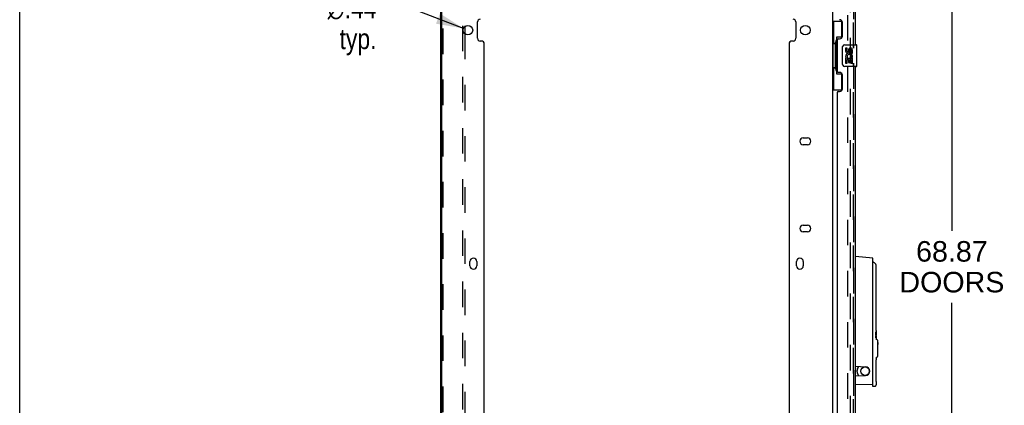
# Model space of a CAD drawing. Header units: inches. Extents: x 0 to 213, y 0 to 138.
# Tile 6 of 50: x 0 to 45, y 40 to 58. Entities that reach past the tile are written whole.
import ezdxf

# ---------------------------------------------------------------- set-up
doc = ezdxf.new("R2010")
doc.units = ezdxf.units.IN
doc.header["$LTSCALE"] = 11.736377
doc.header["$MEASUREMENT"] = 0
doc.linetypes.add('HIDDEN', pattern=[0.2, 0.1, -0.1])
doc.layers.get('0').update_dxf_attribs({"linetype": 'CONTINUOUS'})
for name, color, linetype in [('DEFAULT_2', 8, 'HIDDEN'), ('DIMENSIONS', 7, 'CONTINUOUS'), ('MASTER_DOOR_ASSEMBLY', 7, 'CONTINUOUS'), ('SLAVE_DOOR_ASSEMBLY', 7, 'CONTINUOUS')]:
    doc.layers.add(name, color=color, linetype=linetype)
doc.styles.get("Standard").update_dxf_attribs({"font": 'arial.ttf'})
doc.styles.add('TEXTSTYLE_1', font='gdt', dxfattribs={"width": 0.8})
doc.dimstyles.new('DIMSTYLE_1', dxfattribs={"dimtxt": 0.941421, "dimasz": 1.255227, "dimexe": 0.09, "dimexo": 0.07, "dimgap": 0.0375, "dimtad": 0, "dimtih": 1, "dimtoh": 1, "dimzin": 4, "dimdsep": 46, "dimtxsty": 'Standard', "dimblk": '_FILLED', "dimblk1": '_FILLED', "dimblk2": '_FILLED', "dimcen": 0.09, "dimazin": 1, "dimtfac": 1, "dimtdec": 3, "dimtofl": 0, "dimtmove": 0, "dimatfit": 3, "dimldrblk": '_FILLED', "dimfxl": 0, "dimtolj": 1, "dimtzin": 4, "dimarcsym": 0})
doc.dimstyles.new('DIMSTYLE_2', dxfattribs={"dimtxt": 0.941421, "dimasz": 1.255227, "dimexe": 0.09, "dimexo": 0.07, "dimgap": 0.09, "dimtad": 0, "dimtih": 1, "dimtoh": 1, "dimzin": 4, "dimdsep": 46, "dimtxsty": 'Standard', "dimblk": '_FILLED', "dimblk1": '_FILLED', "dimblk2": '_FILLED', "dimcen": 0.09, "dimazin": 1, "dimtfac": 1, "dimtdec": 3, "dimtofl": 0, "dimtmove": 0, "dimatfit": 1, "dimldrblk": '_FILLED', "dimfxl": 0, "dimtolj": 1, "dimtzin": 4, "dimarcsym": 0})

# ---------------------------------------------------------------- blocks, each defined once
blk = doc.blocks.new('_FILLED')
at = {"color": 0, "linetype": 'ByBlock'}
blk.add_solid([(0, 0), (-1, 0.2), (-1, -0.2)], dxfattribs=at)
blk = doc.blocks.new('*D4')
at = {"layer": 'DIMENSIONS', "color": 2, "linetype": 'Continuous'}
for p, q in [((39.029, 80.898), (43.95, 80.898)), ((42.82, 80.898), (42.82, 48.236)), ((42.82, 12.032), (42.82, 44.941)), ((39.029, 12.032), (43.95, 12.032))]:
    blk.add_line(p, q, dxfattribs=at)
at = {"layer": 'DIMENSIONS', "color": 2, "linetype": 'Continuous', "xscale": 1.2552274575, "yscale": 1.2552274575, "zscale": 1.2552274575}
for p, rotation in [((42.82, 80.898), 90), ((42.82, 12.032), 270)]:
    blk.add_blockref('_FILLED', p, dxfattribs=dict(at, rotation=rotation))
at = {"layer": 'DIMENSIONS', "color": 2, "linetype": 'Continuous', "insert": (42.82, 47.766), "char_height": 0.9414, "width": 4.81559, "attachment_point": 2, "line_spacing_factor": 0.9}
blk.add_mtext('68.87\\PDOORS', dxfattribs=at)
blk = doc.blocks.new('*D11')
at = {"layer": 'DIMENSIONS', "color": 2, "linetype": 'Continuous'}
for p, q in [((17.957, 58.457), (16.858, 58.457)), ((20.384, 57.524), (17.957, 58.457))]:
    blk.add_line(p, q, dxfattribs=at)
at = {"layer": 'DIMENSIONS', "color": 2, "linetype": 'Continuous', "xscale": 1.2552274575, "yscale": 1.2552274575, "zscale": 1.2552274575, "rotation": 338.9778630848}
blk.add_blockref('_FILLED', (20.384, 57.524), dxfattribs=at)
at = {"layer": 'DIMENSIONS', "color": 2, "linetype": 'Continuous', "insert": (16.388, 58.927), "char_height": 0.94142, "width": 3.08207, "attachment_point": 3, "line_spacing_factor": 0.9, "style": 'TEXTSTYLE_1'}
blk.add_mtext('{\\fgdt;n}\\fArial;.44\\Ptyp.', dxfattribs=at)

msp = doc.modelspace()

# ---------------------------------------------------------------- linework, layer by layer
at = {"color": 7, "linetype": 'Continuous'}
msp.add_line((0, 0), (0, 138.075), dxfattribs=at)
at = {"color": 3, "linetype": 'Continuous'}
for p, q in [((19.339, 11.136), (19.339, 81.794)), ((19.391, 11.151), (19.391, 81.779)), ((37.339, 81.794), (37.339, 11.136)), ((20.443, 57.608), (20.443, 57.282)), ((21.027, 57.07), (21.027, 57.82)), ((35.651, 57.82), (35.651, 57.07)), ((21.214, 56.945), (21.152, 56.945)), ((21.339, 36.114), (21.339, 56.82)), ((35.339, 56.82), (35.339, 36.114)), ((35.526, 56.945), (35.464, 56.945)), ((35.995, 52.5), (36.183, 52.5)), ((36.183, 52.188), (35.995, 52.188)), ((35.995, 48.5), (36.183, 48.5)), ((36.183, 48.188), (35.995, 48.188)), ((20.683, 46.635), (20.683, 46.823)), ((20.995, 46.823), (20.995, 46.635)), ((35.683, 46.635), (35.683, 46.823)), ((35.995, 46.823), (35.995, 46.635))]:
    msp.add_line(p, q, dxfattribs=at)
for centre in [(20.589, 57.445), (36.089, 57.445)]:
    msp.add_circle(centre, 0.219, dxfattribs=at)
for centre, radius, start, end in [((21.152, 57.82), 0.125, 90, 180), ((35.526, 57.82), 0.125, 0, 90), ((21.152, 57.07), 0.125, 180, 270), ((35.526, 57.07), 0.125, 270, 360), ((21.214, 56.82), 0.125, 0, 90), ((35.464, 56.82), 0.125, 90, 180), ((35.995, 52.344), 0.156, 90, 270), ((36.183, 52.344), 0.156, 270, 90), ((35.995, 48.344), 0.156, 90, 270), ((36.183, 48.344), 0.156, 270, 90), ((20.839, 46.823), 0.156, 0, 180), ((20.839, 46.635), 0.156, 180, 360), ((35.839, 46.823), 0.156, 0, 180), ((35.839, 46.635), 0.156, 180, 360)]:
    msp.add_arc(centre, radius, start, end, dxfattribs=at)
at = {"layer": 'DEFAULT_2', "color": 8, "linetype": 'HIDDEN'}
for p, q in [((38.047, 12.366), (38.047, 80.565)), ((38.151, 80.565), (38.151, 12.366)), ((20.339, 78.773), (20.339, 14.157)), ((20.443, 78.773), (20.443, 57.608)), ((19.443, 78.648), (19.443, 14.282)), ((20.443, 57.282), (20.443, 35.652))]:
    msp.add_line(p, q, dxfattribs=at)
at = {"layer": 'MASTER_DOOR_ASSEMBLY', "color": 8, "linetype": 'HIDDEN'}
for p, q in [((38.293, 56.621), (38.293, 75.553)), ((38.293, 36.999), (38.293, 55.931))]:
    msp.add_line(p, q, dxfattribs=at)
at = {"layer": 'MASTER_DOOR_ASSEMBLY', "color": 3, "linetype": 'Continuous'}
for p, q in [((38.397, 56.776), (38.397, 75.398)), ((37.793, 57.174), (37.793, 57.794)), ((37.603, 57.044), (37.663, 57.044)), ((37.543, 56.984), (37.543, 55.569)), ((38.397, 37.154), (38.397, 55.776)), ((37.663, 55.509), (37.603, 55.509)), ((37.793, 54.759), (37.793, 55.379)), ((37.543, 54.569), (37.543, 38.362)), ((37.603, 54.629), (37.663, 54.629))]:
    msp.add_line(p, q, dxfattribs=at)
at = {"layer": 'MASTER_DOOR_ASSEMBLY', "color": 7, "linetype": 'Continuous'}
for p, q in [((37.339, 57.851), (37.779, 57.851)), ((37.378, 57.851), (37.378, 56.826)), ((37.743, 57.851), (37.743, 57.071)), ((37.516, 57.116), (37.516, 55.436)), ((37.743, 57.116), (37.516, 57.116)), ((37.356, 56.826), (37.356, 55.726)), ((37.356, 56.826), (37.479, 56.826)), ((37.479, 56.856), (37.479, 56.877)), ((37.479, 55.726), (37.479, 56.826)), ((37.802, 55.876), (37.802, 56.676)), ((37.902, 56.776), (38.442, 56.776)), ((37.939, 56.622), (37.939, 56.486)), ((38.002, 56.622), (37.939, 56.622)), ((38.002, 56.486), (38.002, 56.622)), ((38.067, 56.548), (38.067, 56.479)), ((38.457, 55.791), (38.457, 56.761)), ((37.939, 56.161), (37.939, 55.93)), ((37.957, 56.161), (37.939, 56.161)), ((37.992, 56.161), (38.019, 56.18)), ((37.992, 56.161), (38.254, 56.161)), ((38.002, 55.93), (38.002, 56.098)), ((38.002, 56.098), (38.067, 56.098)), ((38.067, 56.098), (38.067, 55.962)), ((38.128, 56.486), (38.128, 56.527)), ((38.128, 55.962), (38.128, 56.098)), ((38.128, 56.098), (38.191, 56.098)), ((38.183, 56.197), (38.241, 56.172)), ((38.191, 56.528), (38.191, 56.391)), ((38.191, 56.391), (38.254, 56.391)), ((38.191, 56.098), (38.191, 55.93)), ((38.254, 56.391), (38.254, 56.528)), ((38.254, 55.93), (38.254, 56.161)), ((37.356, 55.726), (37.479, 55.726)), ((37.378, 55.726), (37.378, 54.701)), ((37.479, 55.675), (37.479, 55.696)), ((38.442, 55.776), (37.902, 55.776)), ((37.939, 55.93), (38.002, 55.93)), ((38.067, 55.962), (38.128, 55.962)), ((38.191, 55.93), (38.254, 55.93)), ((37.516, 55.436), (37.743, 55.436)), ((37.743, 55.481), (37.743, 54.701)), ((37.339, 54.701), (37.779, 54.701)), ((39.184, 46.987), (38.397, 47.056)), ((39.184, 41.189), (39.184, 46.987)), ((39.186, 46.803), (39.184, 46.804)), ((39.189, 46.807), (39.189, 46.802)), ((39.189, 41.091), (39.189, 46.429)), ((39.343, 46.318), (39.344, 46.334)), ((39.189, 45.762), (39.184, 45.762)), ((39.335, 43.945), (39.335, 46.071)), ((39.184, 43.448), (39.189, 43.448)), ((39.329, 43.557), (39.33, 43.567)), ((39.329, 43.547), (39.329, 43.557)), ((39.335, 43.555), (39.329, 43.555)), ((39.329, 43.536), (39.329, 43.547)), ((39.329, 43.524), (39.329, 43.536)), ((39.334, 43.532), (39.329, 43.532)), ((39.329, 43.513), (39.329, 43.524)), ((39.329, 43.503), (39.329, 43.513)), ((39.33, 43.49), (39.329, 43.492)), ((39.337, 43.562), (39.33, 43.562)), ((39.341, 43.591), (39.332, 43.591)), ((39.332, 43.562), (39.332, 43.586)), ((39.332, 43.461), (39.332, 43.46)), ((39.333, 43.597), (39.334, 43.601)), ((39.335, 43.511), (39.335, 43.509)), ((39.337, 43.838), (39.336, 43.867)), ((39.337, 43.811), (39.337, 43.839)), ((39.338, 43.786), (39.337, 43.812)), ((39.339, 43.764), (39.338, 43.787)), ((39.34, 43.743), (39.339, 43.764)), ((39.341, 43.591), (39.341, 43.531)), ((39.342, 43.437), (39.342, 43.444)), ((39.342, 43.437), (39.342, 43.428)), ((39.342, 43.428), (39.342, 43.418)), ((39.343, 43.69), (39.343, 43.699)), ((39.344, 43.683), (39.343, 43.698)), ((39.344, 43.558), (39.343, 43.558)), ((39.343, 43.543), (39.343, 43.558)), ((39.343, 43.527), (39.343, 43.543)), ((39.344, 43.538), (39.343, 43.538)), ((39.344, 43.468), (39.343, 43.468)), ((39.343, 43.413), (39.343, 43.433)), ((39.344, 43.671), (39.344, 43.608)), ((39.344, 43.606), (39.344, 43.608)), ((39.344, 43.556), (39.344, 43.519)), ((39.344, 43.519), (39.344, 43.496)), ((39.344, 43.496), (39.344, 43.468)), ((39.344, 43.449), (39.344, 43.468)), ((39.344, 43.432), (39.344, 43.449)), ((39.344, 43.417), (39.344, 43.432)), ((39.329, 43.349), (39.329, 43.412)), ((39.336, 43.375), (39.329, 43.375)), ((39.33, 43.343), (39.329, 43.349)), ((39.331, 43.371), (39.332, 43.375)), ((39.331, 43.362), (39.331, 43.371)), ((39.338, 43.381), (39.338, 43.383)), ((39.338, 43.379), (39.338, 43.381)), ((39.342, 43.418), (39.339, 43.418)), ((39.342, 43.381), (39.341, 43.371)), ((39.342, 43.418), (39.342, 43.405)), ((39.342, 43.405), (39.342, 43.392)), ((39.342, 43.392), (39.342, 43.381)), ((39.343, 43.397), (39.343, 43.413)), ((39.344, 43.398), (39.343, 43.398)), ((39.343, 43.383), (39.343, 43.397)), ((39.343, 43.37), (39.343, 43.383)), ((39.344, 43.379), (39.343, 43.379)), ((39.344, 43.4), (39.344, 43.417)), ((39.344, 43.4), (39.344, 43.399)), ((39.344, 43.399), (39.344, 43.381)), ((39.344, 43.329), (39.344, 43.279)), ((39.387, 43.241), (39.363, 43.251)), ((39.405, 43.214), (39.405, 42.466)), ((39.405, 43.107), (39.412, 43.107)), ((39.405, 43.047), (39.412, 43.047)), ((39.405, 43.015), (39.412, 43.015)), ((39.412, 43.107), (39.412, 43.015)), ((39.335, 41.603), (39.335, 42.296)), ((39.344, 42.401), (39.344, 42.312)), ((39.387, 42.439), (39.363, 42.429)), ((38.397, 42.022), (38.846, 42.002)), ((38.515, 42.013), (38.515, 42.017)), ((38.397, 41.577), (38.846, 41.597)), ((39.184, 41.189), (38.397, 41.176)), ((39.337, 41.495), (39.336, 41.525)), ((39.337, 41.469), (39.337, 41.497)), ((39.338, 41.444), (39.337, 41.47)), ((39.339, 41.421), (39.338, 41.445)), ((39.34, 41.401), (39.339, 41.421)), ((39.344, 41.34), (39.343, 41.356)), ((39.343, 41.347), (39.343, 41.356)), ((39.344, 41.329), (39.344, 41.177)), ((39.273, 41.098), (39.189, 41.091))]:
    msp.add_line(p, q, dxfattribs=at)
for points in [[(37.516, 57.092), (37.516, 57.089), (37.516, 57.085), (37.517, 57.081), (37.518, 57.077), (37.52, 57.072), (37.522, 57.067), (37.525, 57.062), (37.528, 57.056), (37.531, 57.049), (37.535, 57.042), (37.539, 57.035), (37.544, 57.027), (37.549, 57.019), (37.552, 57.015)], [(37.802, 56.676), (37.802, 56.682), (37.802, 56.689), (37.803, 56.695), (37.805, 56.701), (37.806, 56.707), (37.808, 56.712)], [(37.808, 55.84), (37.806, 55.846), (37.805, 55.851), (37.803, 55.857), (37.802, 55.863), (37.802, 55.87), (37.802, 55.876)], [(37.552, 55.537), (37.549, 55.533), (37.544, 55.525), (37.539, 55.517), (37.535, 55.51), (37.531, 55.503), (37.528, 55.497), (37.525, 55.491), (37.522, 55.485), (37.52, 55.48), (37.518, 55.475), (37.517, 55.471), (37.516, 55.467), (37.516, 55.463), (37.516, 55.46)], [(39.193, 46.8), (39.192, 46.801), (39.19, 46.801), (39.188, 46.802), (39.186, 46.803)], [(39.195, 46.8), (39.195, 46.8), (39.195, 46.8), (39.194, 46.8), (39.193, 46.8)], [(39.344, 46.634), (39.344, 46.642), (39.342, 46.656), (39.339, 46.669), (39.334, 46.683), (39.327, 46.696), (39.323, 46.702)], [(39.344, 46.334), (39.344, 46.338), (39.344, 46.341), (39.344, 46.345), (39.344, 46.634)], [(39.187, 46.451), (39.186, 46.454), (39.185, 46.458), (39.184, 46.459)], [(39.189, 46.439), (39.188, 46.443), (39.188, 46.447), (39.187, 46.451)], [(39.189, 46.429), (39.189, 46.431), (39.189, 46.432), (39.189, 46.434), (39.189, 46.435), (39.189, 46.437), (39.189, 46.439)], [(39.335, 46.071), (39.335, 46.091), (39.335, 46.121), (39.336, 46.15), (39.337, 46.178), (39.337, 46.205), (39.338, 46.23), (39.339, 46.253), (39.34, 46.273), (39.341, 46.291), (39.342, 46.306), (39.343, 46.318)], [(39.336, 43.866), (39.335, 43.896), (39.335, 43.925), (39.335, 43.945)], [(39.335, 43.896), (39.335, 43.925), (39.335, 43.945)], [(39.334, 43.448), (39.333, 43.452), (39.332, 43.457), (39.331, 43.463), (39.331, 43.469), (39.33, 43.477), (39.33, 43.485), (39.329, 43.494), (39.329, 43.503)], [(39.33, 43.567), (39.331, 43.576), (39.331, 43.584), (39.332, 43.591), (39.333, 43.597)], [(39.33, 43.49), (39.33, 43.487), (39.33, 43.483), (39.331, 43.478), (39.331, 43.473), (39.331, 43.468), (39.332, 43.461)], [(39.334, 43.601), (39.335, 43.605), (39.336, 43.607), (39.337, 43.608)], [(39.335, 43.555), (39.335, 43.552), (39.335, 43.549), (39.334, 43.545), (39.334, 43.541), (39.334, 43.536), (39.334, 43.532)], [(39.334, 43.532), (39.334, 43.529), (39.334, 43.526), (39.334, 43.523), (39.334, 43.52), (39.335, 43.518)], [(39.337, 43.433), (39.337, 43.435), (39.336, 43.437), (39.335, 43.44), (39.335, 43.442), (39.334, 43.445), (39.334, 43.448)], [(39.337, 43.562), (39.337, 43.562), (39.337, 43.561), (39.336, 43.561), (39.336, 43.559), (39.336, 43.558), (39.335, 43.555)], [(39.335, 43.518), (39.335, 43.516), (39.335, 43.514), (39.335, 43.512), (39.335, 43.511)], [(39.335, 43.509), (39.336, 43.508), (39.336, 43.508), (39.336, 43.507), (39.336, 43.506), (39.336, 43.506), (39.336, 43.505), (39.336, 43.504), (39.337, 43.504)], [(39.337, 43.608), (39.338, 43.608), (39.339, 43.606), (39.34, 43.603), (39.34, 43.6), (39.341, 43.596), (39.341, 43.591)], [(39.341, 43.531), (39.341, 43.54), (39.34, 43.548), (39.34, 43.554), (39.339, 43.558), (39.338, 43.561), (39.337, 43.562)], [(39.337, 43.504), (39.337, 43.502), (39.338, 43.5), (39.338, 43.498), (39.339, 43.495), (39.339, 43.493), (39.34, 43.49)], [(39.338, 43.423), (39.338, 43.426), (39.338, 43.429), (39.338, 43.431), (39.337, 43.433)], [(39.339, 43.406), (39.339, 43.411), (39.339, 43.416), (39.339, 43.42), (39.338, 43.423)], [(39.342, 43.71), (39.341, 43.725), (39.34, 43.743), (39.339, 43.764)], [(39.342, 43.444), (39.342, 43.45), (39.342, 43.456), (39.341, 43.462), (39.341, 43.468), (39.341, 43.473), (39.341, 43.477), (39.34, 43.481), (39.34, 43.484), (39.34, 43.487), (39.34, 43.49)], [(39.343, 43.698), (39.342, 43.711), (39.341, 43.726)], [(39.343, 43.558), (39.343, 43.57), (39.344, 43.581)], [(39.343, 43.468), (39.343, 43.49), (39.343, 43.509), (39.343, 43.527)], [(39.343, 43.433), (39.343, 43.449), (39.343, 43.468)], [(39.344, 43.671), (39.344, 43.675), (39.344, 43.679), (39.344, 43.683)], [(39.344, 43.581), (39.344, 43.597), (39.344, 43.606)], [(39.344, 43.558), (39.344, 43.558), (39.344, 43.558), (39.344, 43.558), (39.344, 43.557), (39.344, 43.557), (39.344, 43.556)], [(39.329, 43.412), (39.33, 43.401), (39.332, 43.392), (39.333, 43.385), (39.334, 43.379), (39.335, 43.376), (39.336, 43.375)], [(39.33, 43.344), (39.33, 43.346), (39.331, 43.354), (39.331, 43.362)], [(39.336, 43.329), (39.335, 43.329), (39.334, 43.331), (39.333, 43.334), (39.331, 43.338), (39.33, 43.343)], [(39.336, 43.375), (39.336, 43.375), (39.337, 43.376), (39.337, 43.376), (39.337, 43.376), (39.337, 43.377), (39.337, 43.378), (39.338, 43.378), (39.338, 43.379)], [(39.341, 43.371), (39.341, 43.361), (39.341, 43.353), (39.34, 43.346), (39.34, 43.34), (39.339, 43.335), (39.338, 43.332), (39.337, 43.33), (39.336, 43.329)], [(39.338, 43.383), (39.338, 43.385), (39.339, 43.388), (39.339, 43.391), (39.339, 43.395), (39.339, 43.399), (39.339, 43.402), (39.339, 43.406)], [(39.344, 43.329), (39.344, 43.349), (39.344, 43.358), (39.343, 43.37)], [(39.344, 43.381), (39.344, 43.38), (39.344, 43.38), (39.344, 43.379), (39.344, 43.379), (39.344, 43.379), (39.344, 43.379)], [(39.363, 43.251), (39.362, 43.252), (39.361, 43.252), (39.36, 43.253), (39.359, 43.253), (39.358, 43.254), (39.357, 43.254), (39.357, 43.255), (39.356, 43.255), (39.355, 43.256), (39.354, 43.257), (39.353, 43.257), (39.353, 43.258), (39.352, 43.259), (39.351, 43.26), (39.351, 43.26), (39.35, 43.261), (39.35, 43.262), (39.349, 43.263), (39.349, 43.264), (39.348, 43.264), (39.348, 43.265), (39.347, 43.266), (39.347, 43.267), (39.347, 43.268), (39.346, 43.268), (39.346, 43.269), (39.346, 43.27), (39.346, 43.271), (39.345, 43.272), (39.345, 43.273), (39.345, 43.273), (39.345, 43.274), (39.345, 43.275), (39.345, 43.276), (39.345, 43.276), (39.344, 43.277), (39.344, 43.278), (39.344, 43.278), (39.344, 43.279)], [(39.335, 42.252), (39.34, 42.269), (39.343, 42.286)], [(39.343, 42.286), (39.344, 42.303), (39.344, 42.311)], [(39.344, 42.401), (39.345, 42.404), (39.345, 42.407), (39.346, 42.41), (39.347, 42.413), (39.348, 42.415), (39.35, 42.418), (39.352, 42.421), (39.354, 42.423), (39.357, 42.425), (39.36, 42.427), (39.363, 42.429)], [(39.273, 41.098), (39.283, 41.1), (39.293, 41.103), (39.302, 41.107), (39.311, 41.113), (39.319, 41.119), (39.326, 41.127), (39.333, 41.135), (39.337, 41.144), (39.341, 41.154), (39.343, 41.164), (39.344, 41.175), (39.344, 41.176)], [(39.336, 41.524), (39.335, 41.553), (39.335, 41.583), (39.335, 41.603)], [(39.335, 41.553), (39.335, 41.583), (39.335, 41.603)], [(39.342, 41.368), (39.341, 41.383), (39.34, 41.401), (39.339, 41.422)], [(39.343, 41.356), (39.342, 41.368), (39.341, 41.383)], [(39.344, 41.329), (39.344, 41.333), (39.344, 41.337), (39.344, 41.34)]]:
    msp.add_lwpolyline(points, dxfattribs=at)
msp.add_circle((38.835, 41.8), 0.203, dxfattribs=at)
at = {"layer": 'MASTER_DOOR_ASSEMBLY', "color": 3, "linetype": 'Continuous'}
for centre, radius, start, end in [((37.663, 57.794), 0.13, 0, 90), ((37.603, 56.984), 0.06, 90, 180), ((37.663, 57.174), 0.13, 270, 360), ((37.603, 55.569), 0.06, 180, 270), ((37.663, 55.379), 0.13, 0, 90), ((37.663, 54.759), 0.13, 270, 360), ((37.603, 54.569), 0.06, 90, 180)]:
    msp.add_arc(centre, radius, start, end, dxfattribs=at)
at = {"layer": 'MASTER_DOOR_ASSEMBLY', "color": 7, "linetype": 'Continuous'}
for centre, radius, start, end in [((37.902, 56.676), 0.1, 90, 158.7946), ((38.159, 56.528), 0.0943, 68.6999, 167.4338), ((38.159, 56.528), 0.0314, 0, 180.0485), ((38.159, 56.528), 0.0943, 0, 68.6704), ((38.442, 56.761), 0.015, 0, 90), ((38.034, 56.486), 0.0943, 180, 360), ((38.093, 56.234), 0.154, 161.4199, 206.1963), ((38.096, 56.234), 0.157, 336.5966, 161.8791), ((38.096, 56.234), 0.157, 205.737, 207.8532), ((38.034, 56.486), 0.0314, 180, 261.2295), ((38.096, 56.234), 0.0943, 336.5966, 215.1122), ((38.033, 56.49), 0.0362, 263.4285, 341.7628), ((37.902, 55.876), 0.1, 201.205, 270), ((38.442, 55.791), 0.015, 270, 360), ((39.199, 46.807), 0.00984, 57.8791, 180), ((38.984, 46.465), 0.413, 34.9369, 57.8791), ((39.169, 45.762), 0.0197, 318.8269, 360), ((39.169, 43.448), 0.0197, 0, 41.139), ((39.376, 43.214), 0.0295, 0, 67.5), ((39.376, 42.466), 0.0295, 292.5, 360), ((38.83, 41.8), 0.374, 148.9973, 211.0027), ((38.835, 41.8), 0.374, 144.7076, 215.3882), ((38.475, 42.013), 0.0394, 328.9973, 360), ((38.838, 41.8), 0.203, 272.5, 87.5), ((38.475, 41.587), 0.0394, 0, 31.0027), ((39.179, 41.416), 0.00984, 0, 59.9423)]:
    msp.add_arc(centre, radius, start, end, dxfattribs=at)
for centre, start_param, end_param in [((37.583, 56.867), 0.699287, 1.51401), ((37.583, 56.867), -4.655602, -3.84088), ((37.583, 55.686), 0.699287, 1.51401), ((37.583, 55.686), -4.655602, -3.84088)]:
    msp.add_ellipse(centre, major_axis=(0, 0.18), ratio=0.579493, start_param=start_param, end_param=end_param, dxfattribs=at)
at = {"layer": 'SLAVE_DOOR_ASSEMBLY', "color": 8, "linetype": 'HIDDEN'}
for p, q in [((38.293, 75.553), (38.293, 56.621)), ((38.293, 55.931), (38.293, 36.999))]:
    msp.add_line(p, q, dxfattribs=at)

# ---------------------------------------------------------------- dimensions: what is measured, and where the dimension line sits
at = {"layer": 'DIMENSIONS', "color": 2, "linetype": 'Continuous'}
dim = msp.add_linear_dim(base=(42.82, 12.032), p1=(38.959, 80.898), p2=(38.959, 12.032), angle=270, text='<>\\PDOORS\\P[]', dimstyle='DIMSTYLE_1', dxfattribs=at)
dim.commit()
dim.dimension.update_dxf_attribs({"geometry": '*D4', "text_midpoint": (42.82, 46.589), "dimtype": 160})
dim = msp.add_diameter_dim_2p(p1=(20.384, 57.524), p2=(20.793, 57.367), text='%%c<>\\Ptyp.\\P[]', dimstyle='DIMSTYLE_2', override={"dimpost": '<>'}, dxfattribs=at)
dim.commit()
dim.dimension.update_dxf_attribs({"geometry": '*D11', "text_midpoint": (14.847, 57.751), "dimtype": 163})

doc.saveas('drawing.dxf')
